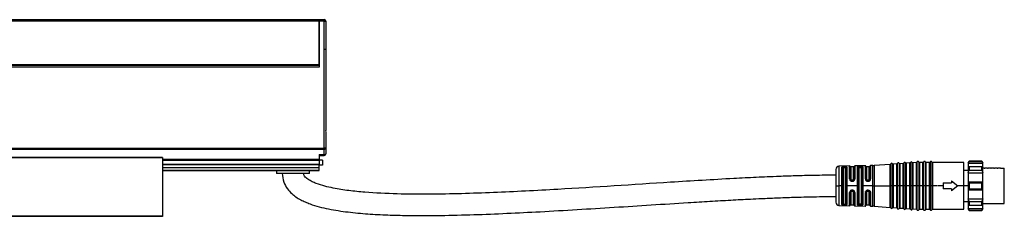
# Model space of a CAD drawing. Header units: millimetres. Extents: x -1015 to 2925, y 357 to 841.
# Tile 15 of 15: x 2625 to 2925, y 570 to 630. Entities that reach past the tile are written whole.
import ezdxf

# ---------------------------------------------------------------- set-up
doc = ezdxf.new("R2010")
doc.units = ezdxf.units.MM

# ---------------------------------------------------------------- blocks, each defined once
blk = doc.blocks.new('Drawing View6')
at = {"color": 7, "linetype": 'Continuous', "lineweight": 25}
for p, q in [((-284.74, 46.89), (11.24, 46.89)), ((11.24, 46.39), (-284.74, 46.39)), ((11.24, 46.89), (11.24, 46.39)), ((11.24, 33.15), (11.24, 46.39)), ((11.25, 46.89), (12.75, 46.89)), ((11.25, 46.39), (11.25, 46.89)), ((11.25, 46.39), (11.25, 32.4)), ((12.75, 46.39), (11.25, 46.39)), ((12.75, 46.39), (12.75, 46.89)), ((12.75, 37.74), (12.75, 46.39)), ((12.75, 46.39), (13.25, 46.39)), ((13.25, 46.39), (13.25, 37.74)), ((12.75, 7.69), (12.75, 37.74)), ((13.25, 37.74), (12.75, 37.74)), ((13.25, 37.74), (13.25, 14.01)), ((11.24, 33.15), (-284.74, 33.15)), ((11.24, 33.15), (11.24, 32.9)), ((11.25, 32.4), (-284.75, 32.4)), ((11.24, 32.9), (-284.74, 32.9)), ((11.25, 32.9), (11.24, 32.9)), ((13.25, 11.79), (13.25, 7.69)), ((-286.25, 7.69), (12.75, 7.69)), ((-286.25, 7.42), (12.75, 7.42)), ((13.25, 7.69), (12.75, 7.69)), ((12.75, 7.42), (12.75, 7.69)), ((12.75, 5.74), (12.75, 7.42)), ((13.25, 7.69), (13.25, 6)), ((-36.5, 4.9), (-87, 4.9)), ((-36.5, 4.7), (-87, 4.7)), ((-36.5, 4.7), (-36.5, -12.9)), ((-36.5, 4.32), (11.25, 4.32)), ((-36.5, 4.06), (11.25, 4.06)), ((11.25, 5.74), (11.25, 4.32)), ((11.25, 5.74), (12.75, 5.74)), ((11.25, 5.5), (12.75, 5.5)), ((11.25, 4.32), (11.25, 4.06)), ((11.25, 4.06), (11.25, 2.8)), ((12.25, 4), (11.25, 4)), ((12.25, 4), (12.25, 2.5)), ((12.75, 5.5), (12.75, 5.74)), ((187.17, 3.02), (187.17, -3.8)), ((187.72, 3.06), (187.72, -3.8)), ((188.99, 3.03), (187.91, 2.96)), ((188.99, -3.8), (188.99, 3.03)), ((189.17, 3.17), (189.17, -3.8)), ((189.72, 3.2), (189.72, -3.8)), ((190.99, 3.18), (189.91, 3.1)), ((189.91, 3.1), (189.91, -3.8)), ((190.99, -3.8), (190.99, 3.18)), ((191.17, 3.31), (191.17, -3.8)), ((191.72, 3.35), (191.72, -3.8)), ((192.99, 3.32), (191.91, 3.24)), ((191.91, 3.24), (191.91, -3.8)), ((192.99, -3.8), (192.99, 3.32)), ((193.17, 3.45), (193.17, -3.8)), ((193.72, 3.47), (193.72, -3.8)), ((194.99, 3.35), (193.91, 3.35)), ((193.91, 3.35), (193.91, -3.8)), ((194.99, -3.8), (194.99, 3.35)), ((195.18, 3.47), (195.18, -3.8)), ((195.72, 3.47), (195.72, -3.8)), ((196.99, 3.35), (195.91, 3.35)), ((195.91, 3.35), (195.91, -3.8)), ((196.99, -3.8), (196.99, 3.35)), ((197.18, 3.47), (197.18, -3.8)), ((197.72, 3.47), (197.72, -3.8)), ((207.45, 3.35), (197.91, 3.35)), ((197.91, 3.35), (197.91, -3.8)), ((207.45, -3.8), (207.45, 3.35)), ((209.05, 3.7), (208.75, 3.2)), ((208.75, 3.09), (209.05, 3.64)), ((208.75, 3.2), (208.75, 3.09)), ((208.75, 3.09), (213.25, 3.09)), ((208.75, 3.09), (208.75, 1.95)), ((212.95, 3.7), (209.05, 3.7)), ((209.05, 3.7), (209.05, 3.64)), ((209.05, 3.64), (212.95, 3.64)), ((213.25, 3.2), (212.95, 3.7)), ((212.95, 3.64), (212.95, 3.7)), ((212.95, 3.64), (213.25, 3.09)), ((213.25, 3.09), (213.25, 3.2)), ((213.25, 1.95), (213.25, 3.09)), ((-36.5, 2.8), (11.25, 2.8)), ((-36.5, 2.7), (11.25, 2.7)), ((-36.5, 1.82), (11.25, 1.82)), ((-36.5, 1.03), (11.25, 1.03)), ((-36.5, 0.9), (11.25, 0.9)), ((-1.75, 0.9), (-1.75, 0)), ((8.25, 0), (-1.75, 0)), ((8.25, 0), (8.25, 0.9)), ((11.25, 2.8), (11.25, 2.7)), ((11.25, 1.82), (11.25, 2.7)), ((12.25, 2.5), (11.25, 2.5)), ((11.25, 1.03), (11.25, 1.82)), ((11.25, 0.9), (11.25, 1.03)), ((168.45, 1.22), (168.45, -3.8)), ((172.67, 2.27), (169.43, 2.22)), ((169.43, 2.22), (169.43, -3.67)), ((170.28, -3.8), (170.28, 1.86)), ((170.47, -3.94), (170.47, 1.75)), ((170.65, 1.64), (170.65, -3.8)), ((171.15, 2.07), (170.95, 2.07)), ((171.15, 1.91), (170.95, 1.9)), ((170.95, 1.9), (170.95, 1.74)), ((171.15, 1.74), (170.95, 1.74)), ((171.15, 1.91), (171.15, 1.74)), ((171.45, -3.8), (171.45, 1.64)), ((171.64, 1.76), (171.64, -9.36)), ((171.82, 1.88), (171.82, -3.67)), ((172.67, -1.7), (172.67, 2.27)), ((172.86, 2.13), (172.86, -1.75)), ((173.85, 2), (173.05, 2)), ((173.05, 2), (173.05, -1.8)), ((173.85, -1.8), (173.85, 2)), ((174.04, -1.75), (174.04, 2.15)), ((177.45, 2.35), (174.23, 2.3)), ((174.23, 2.3), (174.23, -1.7)), ((175.06, -3.8), (175.06, 1.96)), ((175.26, -3.94), (175.26, 1.81)), ((175.45, 1.67), (175.45, -9.27)), ((175.75, 1.95), (175.75, 1.98)), ((175.95, 1.98), (175.75, 1.98)), ((175.75, 1.95), (175.95, 1.95)), ((175.75, 1.76), (175.95, 1.76)), ((175.95, 1.98), (175.95, 1.95)), ((176.25, -9.27), (176.25, 1.67)), ((176.45, 1.83), (176.45, -9.43)), ((176.64, 1.98), (176.64, -3.66)), ((177.45, -1.68), (177.45, 2.35)), ((177.65, 2.17), (177.65, -1.74)), ((178.65, 2), (177.85, 2)), ((177.85, 2), (177.85, -1.8)), ((178.65, -1.8), (178.65, 2)), ((178.85, -1.73), (178.85, 2.19)), ((179.73, 2.39), (179.05, 2.37)), ((179.05, 2.37), (179.05, -1.67)), ((179.73, -3.8), (179.73, 2.39)), ((184.99, 2.75), (180.17, 2.4)), ((180.17, 2.4), (180.17, -3.8)), ((184.99, -3.8), (184.99, 2.75)), ((185.17, 2.88), (185.17, -3.8)), ((185.72, 2.92), (185.72, -3.8)), ((186.99, 2.89), (185.91, 2.81)), ((185.91, 2.81), (185.91, -3.8)), ((186.99, -3.8), (186.99, 2.89)), ((187.91, 2.96), (187.91, -3.8)), ((208.75, 0.93), (207.45, 0.93)), ((209.05, 2.12), (208.75, 1.95)), ((208.75, 1.95), (208.75, 0.19)), ((208.75, 0.19), (209.05, 1.02)), ((208.75, 0.19), (213.25, 0.19)), ((208.75, 0.19), (208.75, -2.55)), ((209.05, 2.12), (209.05, 1.5)), ((209.05, 2.12), (212.95, 2.12)), ((209.05, 1.5), (209.05, 1.02)), ((209.05, 1.02), (212.95, 1.02)), ((212.95, 1.5), (212.95, 2.12)), ((213.25, 1.95), (212.95, 2.12)), ((212.95, 1.02), (212.95, 1.5)), ((212.95, 1.02), (213.25, 0.19)), ((213.25, 0.19), (213.25, 1.95)), ((213.6, 1.6), (213.25, 1.6)), ((213.25, -2.55), (213.25, 0.19)), ((213.6, 1.6), (213.79, 1.6)), ((214.6, 1.6), (213.79, 1.6)), ((214.6, 1.6), (214.79, 1.6)), ((215.6, 1.6), (214.79, 1.6)), ((215.6, 1.6), (215.79, 1.6)), ((216.6, 1.6), (215.79, 1.6)), ((216.6, 1.6), (216.79, 1.6)), ((217.6, 1.6), (216.79, 1.6)), ((217.6, 1.6), (217.79, 1.6)), ((218.6, 1.6), (217.79, 1.6)), ((218.6, 1.6), (219.75, 1.6)), ((219.75, -9.2), (219.75, 1.6)), ((173.55, -2.09), (173.35, -2.09)), ((173.35, -2.23), (173.55, -2.23)), ((173.35, -2.38), (173.55, -2.38)), ((177.45, -1.68), (177.51, -1.95)), ((177.68, -1.92), (177.67, -1.88)), ((177.69, -1.93), (177.67, -1.92)), ((177.69, -1.93), (177.67, -1.92)), ((177.68, -1.88), (177.69, -1.93)), ((178.35, -2.09), (178.15, -2.09)), ((178.15, -2.23), (178.35, -2.23)), ((178.35, -2.22), (178.43, -2.21)), ((178.85, -1.73), (178.84, -1.83)), ((178.84, -1.83), (178.84, -1.8)), ((178.84, -1.83), (178.86, -1.81)), ((178.84, -1.83), (178.86, -1.81)), ((178.85, -1.8), (178.86, -1.81)), ((178.85, -1.8), (178.86, -1.81)), ((201.15, -2.9), (201.15, -3.8)), ((201.15, -2.9), (203.65, -2.9)), ((203.65, -2.3), (203.65, -2.9)), ((203.65, -2.3), (205.65, -3.8)), ((208.75, -2.55), (208.75, -5.05)), ((209.05, -2.87), (208.75, -2.55)), ((208.75, -2.55), (213.25, -2.55)), ((209.05, -2.87), (209.05, -3.8)), ((209.05, -2.87), (212.95, -2.87)), ((213.25, -2.55), (212.95, -2.87)), ((212.95, -3.8), (212.95, -2.87)), ((213.25, -5.05), (213.25, -2.55)), ((168.45, -3.8), (169.43, -3.8)), ((168.45, -3.8), (168.45, -8.82)), ((169.43, -3.67), (169.43, -3.8)), ((170.28, -3.8), (169.43, -3.8)), ((169.43, -3.8), (169.43, -9.82)), ((170.28, -3.95), (170.28, -3.8)), ((170.28, -9.46), (170.28, -3.95)), ((170.47, -9.35), (170.47, -3.94)), ((170.65, -3.8), (170.65, -9.24)), ((171.45, -9.24), (171.45, -3.8)), ((171.82, -3.67), (171.82, -3.8)), ((171.82, -3.8), (171.82, -9.48)), ((175.06, -3.8), (171.82, -3.8)), ((172.67, -9.87), (172.67, -5.82)), ((172.86, -5.78), (172.86, -9.73)), ((173.05, -5.73), (173.05, -9.6)), ((173.55, -5.14), (173.35, -5.14)), ((173.55, -5.3), (173.35, -5.3)), ((173.35, -5.44), (173.55, -5.44)), ((173.55, -5.31), (173.55, -5.3)), ((173.85, -9.6), (173.85, -5.73)), ((174.04, -9.75), (174.04, -5.78)), ((174.23, -5.83), (174.23, -9.9)), ((175.06, -3.95), (175.06, -3.8)), ((175.06, -9.56), (175.06, -3.95)), ((175.26, -9.41), (175.26, -3.94)), ((176.64, -3.66), (176.64, -3.8)), ((176.64, -3.8), (176.64, -9.58)), ((179.73, -3.8), (176.64, -3.8)), ((177.45, -9.95), (177.45, -5.85)), ((177.65, -5.79), (177.65, -9.77)), ((177.7, -5.59), (177.68, -5.6)), ((177.7, -5.59), (177.68, -5.6)), ((177.68, -5.64), (177.68, -5.6)), ((177.85, -5.4), (177.83, -5.42)), ((177.85, -5.73), (177.85, -9.6)), ((178.15, -5.31), (178.04, -5.32)), ((178.35, -5.3), (178.15, -5.3)), ((178.15, -5.44), (178.35, -5.44)), ((178.44, -5.31), (178.35, -5.31)), ((178.65, -9.6), (178.65, -5.73)), ((178.84, -5.7), (178.86, -5.72)), ((178.84, -5.7), (178.85, -5.8)), ((178.84, -5.73), (178.84, -5.7)), ((178.86, -5.71), (178.84, -5.73)), ((178.85, -9.79), (178.85, -5.8)), ((179.05, -5.86), (179.03, -5.72)), ((179.05, -5.86), (179.05, -9.97)), ((179.73, -3.8), (180.17, -3.8)), ((179.73, -3.94), (179.73, -3.8)), ((179.73, -9.99), (179.73, -3.94)), ((180.17, -3.8), (184.99, -3.8)), ((180.17, -3.8), (180.17, -3.94)), ((180.17, -3.94), (180.17, -10)), ((184.99, -3.8), (185.17, -3.8)), ((184.99, -3.94), (184.99, -3.8)), ((184.99, -10.35), (184.99, -3.94)), ((185.17, -3.8), (185.17, -3.94)), ((185.45, -3.8), (185.17, -3.8)), ((185.17, -3.94), (185.17, -10.48)), ((185.72, -3.8), (185.45, -3.8)), ((185.72, -3.8), (185.89, -3.8)), ((185.72, -3.8), (185.72, -10.52)), ((185.89, -3.8), (185.91, -3.8)), ((185.91, -3.8), (185.91, -3.94)), ((186.99, -3.8), (185.91, -3.8)), ((185.91, -3.94), (185.91, -10.41)), ((186.99, -3.94), (186.99, -3.8)), ((186.99, -3.8), (187.17, -3.8)), ((186.99, -10.49), (186.99, -3.94)), ((187.17, -3.8), (187.17, -3.94)), ((187.45, -3.8), (187.17, -3.8)), ((187.17, -3.94), (187.17, -10.62)), ((187.72, -3.8), (187.45, -3.8)), ((187.72, -3.8), (187.89, -3.8)), ((187.72, -3.8), (187.72, -10.66)), ((187.89, -3.8), (187.91, -3.8)), ((187.91, -3.8), (187.91, -3.94)), ((188.99, -3.8), (187.91, -3.8)), ((187.91, -3.94), (187.91, -10.56)), ((188.99, -3.8), (189.17, -3.8)), ((188.99, -3.94), (188.99, -3.8)), ((188.99, -10.63), (188.99, -3.94)), ((189.17, -3.8), (189.17, -3.94)), ((189.45, -3.8), (189.17, -3.8)), ((189.17, -3.94), (189.17, -10.77)), ((189.72, -3.8), (189.45, -3.8)), ((189.72, -3.8), (189.89, -3.8)), ((189.72, -3.8), (189.72, -10.8)), ((189.89, -3.8), (189.91, -3.8)), ((189.91, -3.8), (189.91, -3.94)), ((190.99, -3.8), (189.91, -3.8)), ((189.91, -3.94), (189.91, -10.7)), ((190.99, -3.94), (190.99, -3.8)), ((190.99, -3.8), (191.17, -3.8)), ((190.99, -10.78), (190.99, -3.94)), ((191.45, -3.8), (191.17, -3.8)), ((191.17, -3.8), (191.17, -3.94)), ((191.17, -3.94), (191.17, -10.91)), ((191.72, -3.8), (191.45, -3.8)), ((191.72, -3.8), (191.89, -3.8)), ((191.72, -3.8), (191.72, -10.95)), ((191.89, -3.8), (191.91, -3.8)), ((191.91, -3.8), (191.91, -3.94)), ((192.99, -3.8), (191.91, -3.8)), ((191.91, -3.94), (191.91, -10.84)), ((192.99, -3.8), (193.17, -3.8)), ((192.99, -3.94), (192.99, -3.8)), ((192.99, -10.92), (192.99, -3.94)), ((193.17, -3.8), (193.17, -3.94)), ((193.45, -3.8), (193.17, -3.8)), ((193.17, -3.94), (193.17, -11.05)), ((193.72, -3.8), (193.45, -3.8)), ((193.72, -3.8), (193.91, -3.8)), ((193.72, -3.8), (193.72, -11.07)), ((193.91, -3.8), (193.91, -3.93)), ((194.99, -3.8), (193.91, -3.8)), ((193.91, -3.93), (193.91, -10.95)), ((194.99, -3.8), (195.18, -3.8)), ((194.99, -3.94), (194.99, -3.8)), ((194.99, -10.95), (194.99, -3.94)), ((195.18, -3.8), (195.18, -3.94)), ((195.45, -3.8), (195.18, -3.8)), ((195.18, -3.94), (195.18, -11.07)), ((195.72, -3.8), (195.45, -3.8)), ((195.72, -3.8), (195.91, -3.8)), ((195.72, -3.8), (195.72, -11.07)), ((195.91, -3.8), (195.91, -3.93)), ((196.99, -3.8), (195.91, -3.8)), ((195.91, -3.93), (195.91, -10.95)), ((196.99, -3.8), (197.18, -3.8)), ((196.99, -3.94), (196.99, -3.8)), ((196.99, -10.95), (196.99, -3.94)), ((197.45, -3.8), (197.18, -3.8)), ((197.18, -3.8), (197.18, -3.94)), ((197.18, -3.94), (197.18, -11.07)), ((197.72, -3.8), (197.45, -3.8)), ((197.72, -3.8), (197.91, -3.8)), ((197.72, -3.8), (197.72, -11.07)), ((197.91, -3.8), (197.91, -3.93)), ((199.29, -3.8), (197.91, -3.8)), ((197.91, -3.93), (197.91, -10.95)), ((201.15, -3.8), (199.52, -3.8)), ((201.15, -3.8), (201.15, -4.7)), ((203.65, -4.7), (201.15, -4.7)), ((205.65, -3.8), (203.65, -5.3)), ((203.65, -4.7), (203.65, -5.3)), ((207.45, -3.8), (205.65, -3.8)), ((207.45, -10.95), (207.45, -3.8)), ((208.75, -3.8), (207.45, -3.8)), ((208.75, -5.05), (209.05, -4.73)), ((208.75, -5.05), (213.25, -5.05)), ((208.75, -5.05), (208.75, -7.79)), ((209.05, -3.8), (209.05, -4.73)), ((209.05, -4.73), (212.95, -4.73)), ((212.95, -4.73), (212.95, -3.8)), ((212.95, -4.73), (213.25, -5.05)), ((213.25, -7.79), (213.25, -5.05)), ((207.45, -8.52), (208.75, -8.52)), ((208.75, -7.79), (213.25, -7.79)), ((209.05, -8.62), (208.75, -7.79)), ((208.75, -7.79), (208.75, -9.55)), ((209.05, -8.62), (212.95, -8.62)), ((209.05, -8.62), (209.05, -9.1)), ((213.25, -7.79), (212.95, -8.62)), ((212.95, -9.1), (212.95, -8.62)), ((213.25, -9.55), (213.25, -7.79)), ((169.43, -9.82), (172.67, -9.87)), ((170.95, -9.34), (171.15, -9.34)), ((170.95, -9.5), (170.95, -9.34)), ((170.95, -9.5), (171.15, -9.51)), ((170.95, -9.67), (171.15, -9.67)), ((171.15, -9.51), (171.15, -9.34)), ((173.05, -9.6), (173.85, -9.6)), ((174.23, -9.9), (177.45, -9.95)), ((175.95, -9.36), (175.75, -9.36)), ((175.95, -9.55), (175.75, -9.55)), ((175.75, -9.58), (175.75, -9.55)), ((175.75, -9.58), (175.95, -9.58)), ((175.95, -9.55), (175.95, -9.58)), ((177.85, -9.6), (178.65, -9.6)), ((179.05, -9.97), (179.73, -9.99)), ((180.17, -10), (184.99, -10.35)), ((185.91, -10.41), (186.99, -10.49)), ((187.91, -10.56), (188.99, -10.63)), ((189.91, -10.7), (190.99, -10.78)), ((191.91, -10.84), (192.99, -10.92)), ((193.91, -10.95), (194.99, -10.95)), ((195.91, -10.95), (196.99, -10.95)), ((197.91, -10.95), (207.45, -10.95)), ((208.75, -9.55), (209.05, -9.72)), ((208.75, -9.55), (208.75, -10.69)), ((208.75, -10.69), (213.25, -10.69)), ((209.05, -11.24), (208.75, -10.69)), ((208.75, -10.69), (208.75, -10.8)), ((208.75, -10.8), (209.05, -11.3)), ((209.05, -9.1), (209.05, -9.72)), ((209.05, -9.72), (212.95, -9.72)), ((209.05, -11.24), (212.95, -11.24)), ((209.05, -11.24), (209.05, -11.3)), ((209.05, -11.3), (212.95, -11.3)), ((212.95, -9.72), (212.95, -9.1)), ((212.95, -9.72), (213.25, -9.55)), ((213.25, -10.69), (212.95, -11.24)), ((212.95, -11.3), (213.25, -10.8)), ((212.95, -11.3), (212.95, -11.24)), ((213.25, -9.2), (214.1, -9.2)), ((213.25, -10.69), (213.25, -9.55)), ((213.25, -10.8), (213.25, -10.69)), ((214.1, -9.2), (214.29, -9.2)), ((214.29, -9.2), (215.1, -9.2)), ((215.1, -9.2), (215.29, -9.2)), ((215.29, -9.2), (216.1, -9.2)), ((216.1, -9.2), (216.29, -9.2)), ((216.29, -9.2), (217.1, -9.2)), ((217.1, -9.2), (217.29, -9.2)), ((217.29, -9.2), (218.1, -9.2)), ((218.1, -9.2), (218.4, -9.2)), ((218.4, -9.2), (218.99, -9.2)), ((218.99, -9.2), (219.75, -9.2)), ((-87, -12.9), (-36.5, -12.9)), ((-36.5, -13.1), (-87, -13.1))]:
    blk.add_line(p, q, dxfattribs=at)
at = {"color": 7, "linetype": 'Continuous', "lineweight": 25, "flags": 128}
for points in [[(12.75, 7.42), (12.85, 7.43), (12.94, 7.44), (13.03, 7.47), (13.1, 7.5), (13.17, 7.54), (13.21, 7.59), (13.24, 7.63), (13.25, 7.69)], [(12.75, 5.74), (12.85, 5.74), (12.94, 5.76), (13.03, 5.78), (13.1, 5.82), (13.17, 5.85), (13.21, 5.9), (13.24, 5.95), (13.25, 6)], [(175.95, 2.17), (175.83, 2.17), (175.75, 2.17)], [(178.15, -2.38), (178.26, -2.38), (178.35, -2.38)], [(178.35, -5.14), (178.23, -5.14), (178.15, -5.14)], [(175.75, -9.77), (175.86, -9.77), (175.95, -9.77)]]:
    blk.add_lwpolyline(points, dxfattribs=at)
at = {"color": 7, "linetype": 'Continuous', "lineweight": 25}
for centre, radius, start, end in [((12.75, 46.39), 0.5, 0, 90), ((12.75, 6), 0.5, 270, 360), ((185.45, 2.78), 0.3, 27.65, 160.4937), ((186.98, 3.09), 0.2, 274.0718, 340.4937), ((187.45, 2.92), 0.3, 27.65, 160.4937), ((187.89, 3.15), 0.2, 207.65, 274.0718), ((188.98, 3.23), 0.2, 274.0718, 340.4937), ((189.45, 3.07), 0.3, 27.65, 160.4937), ((189.89, 3.3), 0.2, 207.65, 274.0718), ((190.98, 3.37), 0.2, 274.0718, 340.4937), ((191.45, 3.21), 0.3, 27.65, 160.4937), ((191.89, 3.44), 0.2, 207.65, 274.0718), ((192.98, 3.52), 0.2, 274.0718, 340.4937), ((193.45, 3.35), 0.3, 23.5782, 160.4937), ((193.91, 3.55), 0.2, 203.5782, 270), ((194.99, 3.55), 0.2, 270, 336.4218), ((195.45, 3.35), 0.3, 23.5782, 156.4218), ((195.91, 3.55), 0.2, 203.5782, 270), ((196.99, 3.55), 0.2, 270, 336.4218), ((197.45, 3.35), 0.3, 23.5782, 156.4218), ((197.91, 3.55), 0.2, 203.5782, 270), ((169.45, 1.22), 1, 90.9414, 180), ((172.67, 2.07), 0.2, 19.064, 90.9414), ((173.05, 2.2), 0.2, 199.064, 270), ((173.85, 2.2), 0.2, 270, 344.7892), ((174.24, 2.1), 0.2, 90.9414, 164.7892), ((177.45, 2.15), 0.2, 7.4808, 90.9414), ((177.85, 2.2), 0.2, 187.4808, 270), ((178.65, 2.2), 0.2, 270, 356.2939), ((179.05, 2.17), 0.2, 90.9414, 176.2939), ((179.6, 10.38), 8, 270.9414, 274.0718), ((184.98, 2.95), 0.2, 274.0718, 340.4937), ((185.89, 3.01), 0.2, 207.65, 274.0718), ((180.22, -2.35), 2.07, 176.6465, 180.9093), ((169.45, -8.82), 1, 180, 269.0586), ((172.67, -9.67), 0.2, 269.0586, 340.936), ((173.05, -9.8), 0.2, 90, 160.936), ((173.85, -9.8), 0.2, 15.2108, 90), ((174.24, -9.7), 0.2, 195.2108, 269.0586), ((177.45, -9.75), 0.2, 269.0586, 352.5192), ((177.85, -9.8), 0.2, 90, 172.5192), ((178.65, -9.8), 0.2, 3.7061, 90), ((179.05, -9.77), 0.2, 183.7061, 269.0586), ((179.6, -17.98), 8, 85.9282, 89.0586), ((184.98, -10.55), 0.2, 19.5063, 85.9282), ((185.45, -10.38), 0.3, 199.5063, 332.35), ((185.89, -10.61), 0.2, 85.9282, 152.35), ((186.98, -10.69), 0.2, 19.5063, 85.9282), ((187.45, -10.52), 0.3, 199.5063, 332.35), ((187.89, -10.75), 0.2, 85.9282, 152.35), ((188.98, -10.83), 0.2, 19.5063, 85.9282), ((189.45, -10.67), 0.3, 199.5063, 332.35), ((189.89, -10.9), 0.2, 85.9282, 152.35), ((190.98, -10.97), 0.2, 19.5063, 85.9282), ((191.45, -10.81), 0.3, 199.5063, 332.35), ((191.89, -11.04), 0.2, 85.9282, 152.35), ((192.98, -11.12), 0.2, 19.5063, 85.9282), ((193.45, -10.95), 0.3, 199.5063, 336.4218), ((193.91, -11.15), 0.2, 90, 156.4218), ((194.99, -11.15), 0.2, 23.5782, 90), ((195.45, -10.95), 0.3, 203.5782, 336.4218), ((195.91, -11.15), 0.2, 90, 156.4218), ((196.99, -11.15), 0.2, 23.5782, 90), ((197.45, -10.95), 0.3, 203.5782, 336.4218), ((197.91, -11.15), 0.2, 90, 156.4218)]:
    blk.add_arc(centre, radius, start, end, dxfattribs=at)
for points, knots in [([(13.25, 14.01), (13.25, 13.93), (13.24, 13.84), (13.23, 13.66), (13.22, 13.56), (13.2, 13.28), (13.19, 13.09), (13.19, 12.71), (13.2, 12.52), (13.22, 12.24), (13.23, 12.14), (13.24, 11.96), (13.25, 11.87), (13.25, 11.79)], [0, 0, 0, 0, 0.125, 0.125, 0.25, 0.25, 0.5, 0.5, 0.75, 0.75, 0.875, 0.875, 1, 1, 1, 1]), ([(-36.5, 4.9), (-36.5, 4.9), (-36.5, 4.9), (-36.5, 4.87), (-36.5, 4.83), (-36.5, 4.77), (-36.5, 4.72), (-36.5, 4.7)], [0, 0, 0, 0, 0.145533, 0.35915, 0.572766, 0.786383, 1, 1, 1, 1]), ([(0, 0), (0.09, -0.9), (0.25, -2.58), (1.42, -4.65), (2.75, -6.12), (4.14, -7.21), (5.55, -8.04), (7, -8.74), (9.77, -9.84), (14.12, -10.94), (20.02, -11.83), (26.03, -12.38), (32.07, -12.69), (42.82, -12.95), (58.29, -12.67), (79.25, -11.68), (101, -10.34), (118.24, -9.21), (130.08, -8.49), (136.38, -8.13), (141.62, -7.86), (146.22, -7.64), (150.63, -7.45), (155.93, -7.26), (161.97, -7.09), (166.23, -7.06), (168.45, -7.05)], [0, 0, 0, 0, 0.01549, 0.028834, 0.040071, 0.049451, 0.059342, 0.068165, 0.077135, 0.110812, 0.145272, 0.180041, 0.214776, 0.249589, 0.365641, 0.48164, 0.611595, 0.741531, 0.779646, 0.816252, 0.850376, 0.870188, 0.895757, 0.926517, 0.961647, 1, 1, 1, 1]), ([(170.95, 2.07), (170.85, 2.07), (170.66, 2.06), (170.44, 2.01), (170.31, 1.94), (170.29, 1.89), (170.28, 1.86)], [0, 0, 0, 0, 0.267981, 0.546138, 0.772629, 1, 1, 1, 1]), ([(170.47, 1.75), (170.48, 1.77), (170.49, 1.82), (170.6, 1.86), (170.76, 1.9), (170.89, 1.9), (170.95, 1.9)], [0, 0, 0, 0, 0.2518956, 0.5022345, 0.7515144, 1, 1, 1, 1]), ([(170.95, 1.74), (170.91, 1.74), (170.83, 1.74), (170.73, 1.72), (170.66, 1.68), (170.65, 1.66), (170.65, 1.64)], [0, 0, 0, 0, 0.243752, 0.493162, 0.746575, 1, 1, 1, 1]), ([(170.95, 1.9), (170.95, 1.92), (170.95, 1.96), (170.95, 2.01), (170.95, 2.05), (170.95, 2.06), (170.95, 2.07)], [0, 0, 0, 0, 0.244355, 0.500002, 0.755649, 1, 1, 1, 1]), ([(171.82, 1.88), (171.81, 1.91), (171.8, 1.96), (171.71, 2), (171.62, 2.03), (171.51, 2.05), (171.36, 2.07), (171.23, 2.07), (171.15, 2.07)], [0, 0, 0, 0, 0.250831, 0.3796, 0.511972, 0.643916, 0.77138, 1, 1, 1, 1]), ([(171.15, 1.91), (171.15, 1.93), (171.15, 1.97), (171.15, 2.02), (171.15, 2.05), (171.15, 2.07), (171.15, 2.07)], [0, 0, 0, 0, 0.251175, 0.5, 0.748825, 1, 1, 1, 1]), ([(171.15, 1.91), (171.18, 1.91), (171.25, 1.91), (171.37, 1.9), (171.5, 1.87), (171.62, 1.83), (171.63, 1.78), (171.64, 1.76)], [0, 0, 0, 0, 0.124996, 0.24988, 0.498893, 0.748923, 1, 1, 1, 1]), ([(171.45, 1.64), (171.45, 1.66), (171.44, 1.68), (171.37, 1.72), (171.27, 1.74), (171.19, 1.74), (171.15, 1.74)], [0, 0, 0, 0, 0.25281, 0.507519, 0.757887, 1, 1, 1, 1]), ([(175.34, 2.13), (175.3, 2.12), (175.22, 2.1), (175.13, 2.06), (175.07, 2.02), (175.06, 1.98), (175.06, 1.96)], [0, 0, 0, 0, 0.239026, 0.480872, 0.740027, 1, 1, 1, 1]), ([(175.26, 1.81), (175.26, 1.83), (175.26, 1.85), (175.3, 1.89), (175.37, 1.92), (175.43, 1.93), (175.46, 1.94)], [0, 0, 0, 0, 0.251205, 0.501514, 0.751016, 1, 1, 1, 1]), ([(175.75, 2.17), (175.67, 2.17), (175.52, 2.16), (175.4, 2.14), (175.34, 2.13)], [0, 0, 0, 0, 0.494912, 1, 1, 1, 1]), ([(175.46, 1.94), (175.45, 1.96), (175.44, 2), (175.42, 2.07), (175.38, 2.11), (175.35, 2.12), (175.34, 2.13)], [0, 0, 0, 0, 0.242379, 0.500002, 0.757624, 1, 1, 1, 1]), ([(175.45, 1.67), (175.46, 1.68), (175.47, 1.71), (175.55, 1.74), (175.65, 1.76), (175.72, 1.76), (175.75, 1.76)], [0, 0, 0, 0, 0.285261, 0.56524, 0.782325, 1, 1, 1, 1]), ([(175.46, 1.94), (175.5, 1.95), (175.59, 1.97), (175.7, 1.97), (175.75, 1.98)], [0, 0, 0, 0, 0.5005202, 1, 1, 1, 1]), ([(175.46, 1.94), (175.5, 1.94), (175.59, 1.95), (175.7, 1.95), (175.75, 1.95)], [0, 0, 0, 0, 0.502831, 1, 1, 1, 1]), ([(176.51, 2.11), (176.48, 2.12), (176.41, 2.14), (176.27, 2.16), (176.11, 2.17), (176, 2.17), (175.95, 2.17)], [0, 0, 0, 0, 0.256096, 0.509575, 0.755037, 1, 1, 1, 1]), ([(175.95, 1.98), (175.99, 1.98), (176.07, 1.98), (176.18, 1.97), (176.28, 1.95), (176.33, 1.93), (176.35, 1.92)], [0, 0, 0, 0, 0.252641, 0.502481, 0.751075, 1, 1, 1, 1]), ([(175.95, 1.95), (175.99, 1.95), (176.07, 1.95), (176.18, 1.95), (176.28, 1.93), (176.33, 1.92), (176.35, 1.92)], [0, 0, 0, 0, 0.244596, 0.492542, 0.744221, 1, 1, 1, 1]), ([(175.95, 1.76), (175.99, 1.76), (176.08, 1.76), (176.18, 1.73), (176.24, 1.7), (176.25, 1.68), (176.25, 1.67)], [0, 0, 0, 0, 0.276915, 0.553061, 0.773142, 1, 1, 1, 1]), ([(176.35, 1.92), (176.36, 1.94), (176.37, 1.98), (176.41, 2.04), (176.46, 2.09), (176.49, 2.1), (176.51, 2.11)], [0, 0, 0, 0, 0.242196, 0.499996, 0.757799, 1, 1, 1, 1]), ([(176.35, 1.92), (176.38, 1.9), (176.43, 1.88), (176.44, 1.84), (176.45, 1.83)], [0, 0, 0, 0, 0.499413, 1, 1, 1, 1]), ([(176.64, 1.98), (176.64, 2.01), (176.62, 2.06), (176.55, 2.09), (176.51, 2.11)], [0, 0, 0, 0, 0.493619, 1, 1, 1, 1]), ([(168.45, -0.55), (166.25, -0.56), (162.12, -0.59), (156.4, -0.74), (151.65, -0.9), (147.71, -1.07), (144.23, -1.22), (140.83, -1.39), (132.13, -1.85), (113.12, -3.01), (88.77, -4.64), (64.29, -5.92), (47.99, -6.41), (34.92, -6.32), (26.76, -5.94), (20.27, -5.3), (16.2, -4.67), (12.89, -3.91), (10.77, -3.26), (9.05, -2.54), (7.82, -1.84), (6.93, -1.12), (6.54, -0.45), (6.51, -0.15), (6.5, 0)], [0, 0, 0, 0, 0.040311, 0.075689, 0.104924, 0.127388, 0.147909, 0.168746, 0.189869, 0.307522, 0.51773, 0.637158, 0.756729, 0.81659, 0.87654, 0.906434, 0.93613, 0.951963, 0.968649, 0.976684, 0.986094, 0.994498, 0.997259, 1, 1, 1, 1]), ([(172.67, -1.7), (172.68, -1.79), (172.7, -1.97), (172.85, -2.2), (173.05, -2.32), (173.22, -2.37), (173.3, -2.38), (173.35, -2.38)], [0, 0, 0, 0, 0.251806, 0.512867, 0.757708, 0.878904, 1, 1, 1, 1]), ([(173.35, -2.23), (173.32, -2.23), (173.25, -2.22), (173.13, -2.18), (172.99, -2.09), (172.88, -1.93), (172.87, -1.81), (172.86, -1.75)], [0, 0, 0, 0, 0.124681, 0.249706, 0.498756, 0.748856, 1, 1, 1, 1]), ([(173.35, -2.09), (173.31, -2.08), (173.22, -2.07), (173.12, -1.99), (173.06, -1.9), (173.05, -1.83), (173.05, -1.8)], [0, 0, 0, 0, 0.275977, 0.551671, 0.772108, 1, 1, 1, 1]), ([(173.35, -2.38), (173.35, -2.36), (173.35, -2.32), (173.35, -2.27), (173.35, -2.24), (173.35, -2.23), (173.35, -2.23)], [0, 0, 0, 0, 0.243207, 0.499872, 0.756606, 1, 1, 1, 1]), ([(173.55, -2.38), (173.64, -2.37), (173.85, -2.34), (174.07, -2.16), (174.21, -1.93), (174.22, -1.77), (174.23, -1.7)], [0, 0, 0, 0, 0.2670935, 0.5446715, 0.7712334, 1, 1, 1, 1]), ([(174.04, -1.75), (174.04, -1.81), (174.02, -1.93), (173.91, -2.09), (173.77, -2.18), (173.65, -2.22), (173.58, -2.23), (173.55, -2.23)], [0, 0, 0, 0, 0.251331, 0.501166, 0.750173, 0.875215, 1, 1, 1, 1]), ([(173.85, -1.8), (173.84, -1.84), (173.83, -1.92), (173.75, -2.02), (173.65, -2.08), (173.58, -2.08), (173.55, -2.09)], [0, 0, 0, 0, 0.286333, 0.566645, 0.783294, 1, 1, 1, 1]), ([(173.55, -2.22), (173.57, -2.22), (173.63, -2.22), (173.71, -2.2), (173.76, -2.18), (173.79, -2.17)], [0, 0, 0, 0, 0.332561, 0.670203, 1, 1, 1, 1]), ([(173.55, -2.38), (173.55, -2.36), (173.55, -2.32), (173.55, -2.27), (173.55, -2.24), (173.55, -2.23), (173.55, -2.23)], [0, 0, 0, 0, 0.251426, 0.499997, 0.748572, 1, 1, 1, 1]), ([(177.67, -1.92), (177.66, -1.92), (177.64, -1.92), (177.57, -1.93), (177.53, -1.95), (177.51, -1.95)], [0, 0, 0, 0, 0.340848, 0.681695, 1, 1, 1, 1]), ([(177.51, -1.95), (177.55, -2.02), (177.62, -2.16), (177.79, -2.29), (177.97, -2.37), (178.09, -2.38), (178.15, -2.38)], [0, 0, 0, 0, 0.293182, 0.56768, 0.777815, 1, 1, 1, 1]), ([(177.69, -1.93), (177.68, -1.9), (177.66, -1.84), (177.65, -1.77), (177.65, -1.74)], [0, 0, 0, 0, 0.499399, 1, 1, 1, 1]), ([(178.15, -2.23), (178.1, -2.22), (177.99, -2.21), (177.81, -2.12), (177.74, -2), (177.69, -1.93)], [0, 0, 0, 0, 0.279386, 0.559393, 1, 1, 1, 1]), ([(177.83, -2.11), (177.86, -2.13), (177.92, -2.18), (178.03, -2.22), (178.11, -2.22), (178.15, -2.22)], [0, 0, 0, 0, 0.286938, 0.646267, 1, 1, 1, 1]), ([(178.15, -2.09), (178.11, -2.08), (178.02, -2.07), (177.92, -1.99), (177.86, -1.9), (177.85, -1.83), (177.85, -1.8)], [0, 0, 0, 0, 0.275977, 0.551671, 0.772108, 1, 1, 1, 1]), ([(178.35, -2.38), (178.43, -2.37), (178.59, -2.36), (178.8, -2.23), (178.96, -2.04), (179.01, -1.88), (179.03, -1.8)], [0, 0, 0, 0, 0.240986, 0.480354, 0.730325, 1, 1, 1, 1]), ([(178.65, -1.8), (178.64, -1.84), (178.63, -1.92), (178.55, -2.02), (178.45, -2.08), (178.38, -2.08), (178.35, -2.09)], [0, 0, 0, 0, 0.2863334, 0.5666446, 0.7832944, 1, 1, 1, 1]), ([(178.84, -1.83), (178.82, -1.88), (178.79, -1.99), (178.68, -2.12), (178.53, -2.21), (178.41, -2.22), (178.35, -2.23)], [0, 0, 0, 0, 0.260203, 0.503108, 0.750294, 1, 1, 1, 1]), ([(178.56, -2.18), (178.58, -2.17), (178.61, -2.16), (178.63, -2.14), (178.64, -2.13)], [0, 0, 0, 0, 0.580712, 1, 1, 1, 1]), ([(178.86, -1.81), (178.87, -1.8), (178.9, -1.79), (178.96, -1.79), (179.01, -1.8), (179.03, -1.8)], [0, 0, 0, 0, 0.341133, 0.682271, 1, 1, 1, 1]), ([(179.03, -1.8), (179.04, -1.78), (179.04, -1.73), (179.05, -1.69), (179.05, -1.67)], [0, 0, 0, 0, 0.559911, 1, 1, 1, 1]), ([(173.35, -5.14), (173.26, -5.15), (173.13, -5.17), (172.97, -5.25), (172.84, -5.37), (172.7, -5.56), (172.68, -5.73), (172.67, -5.82)], [0, 0, 0, 0, 0.241139, 0.362915, 0.491028, 0.735251, 1, 1, 1, 1]), ([(172.86, -5.78), (172.87, -5.72), (172.88, -5.59), (172.99, -5.43), (173.13, -5.34), (173.25, -5.31), (173.32, -5.3), (173.35, -5.3)], [0, 0, 0, 0, 0.251388, 0.501452, 0.750357, 0.875313, 1, 1, 1, 1]), ([(173.05, -5.73), (173.06, -5.69), (173.07, -5.61), (173.15, -5.51), (173.25, -5.45), (173.32, -5.45), (173.35, -5.44)], [0, 0, 0, 0, 0.285261, 0.56524, 0.782325, 1, 1, 1, 1]), ([(173.35, -5.14), (173.35, -5.17), (173.35, -5.21), (173.35, -5.26), (173.35, -5.29), (173.35, -5.3), (173.35, -5.3)], [0, 0, 0, 0, 0.251401, 0.499942, 0.748554, 1, 1, 1, 1]), ([(174.23, -5.83), (174.22, -5.74), (174.2, -5.57), (174.04, -5.33), (173.85, -5.21), (173.68, -5.15), (173.59, -5.15), (173.55, -5.14)], [0, 0, 0, 0, 0.252766, 0.513057, 0.759813, 0.879584, 1, 1, 1, 1]), ([(173.55, -5.14), (173.55, -5.16), (173.55, -5.21), (173.55, -5.26), (173.55, -5.29), (173.55, -5.3), (173.55, -5.3)], [0, 0, 0, 0, 0.243241, 0.500063, 0.756851, 1, 1, 1, 1]), ([(173.55, -5.3), (173.58, -5.3), (173.65, -5.31), (173.73, -5.33), (173.78, -5.36), (173.79, -5.37)], [0, 0, 0, 0, 0.375963, 0.752691, 1, 1, 1, 1]), ([(173.55, -5.44), (173.55, -5.42), (173.55, -5.39), (173.55, -5.34), (173.55, -5.32), (173.55, -5.31), (173.55, -5.31)], [0, 0, 0, 0, 0.316798, 0.633595, 0.950393, 1, 1, 1, 1]), ([(173.55, -5.44), (173.59, -5.45), (173.68, -5.46), (173.78, -5.54), (173.84, -5.63), (173.85, -5.7), (173.85, -5.73)], [0, 0, 0, 0, 0.276915, 0.553061, 0.773141, 1, 1, 1, 1]), ([(173.79, -5.37), (173.83, -5.39), (173.92, -5.45), (174.02, -5.6), (174.04, -5.72), (174.04, -5.78)], [0, 0, 0, 0, 0.250133, 0.624434, 1, 1, 1, 1]), ([(177.51, -5.56), (177.5, -5.61), (177.46, -5.7), (177.45, -5.8), (177.45, -5.85)], [0, 0, 0, 0, 0.498598, 1, 1, 1, 1]), ([(178.15, -5.14), (178.08, -5.15), (177.95, -5.16), (177.77, -5.25), (177.61, -5.38), (177.55, -5.5), (177.51, -5.56)], [0, 0, 0, 0, 0.242002, 0.485528, 0.737293, 1, 1, 1, 1]), ([(177.68, -5.6), (177.67, -5.6), (177.64, -5.6), (177.58, -5.59), (177.54, -5.57), (177.51, -5.56)], [0, 0, 0, 0, 0.340856, 0.68171, 1, 1, 1, 1]), ([(177.65, -5.79), (177.65, -5.76), (177.66, -5.69), (177.68, -5.62), (177.7, -5.59)], [0, 0, 0, 0, 0.500875, 1, 1, 1, 1]), ([(177.7, -5.59), (177.72, -5.55), (177.77, -5.47), (177.88, -5.37), (178.01, -5.31), (178.1, -5.3), (178.15, -5.3)], [0, 0, 0, 0, 0.256025, 0.506775, 0.754118, 1, 1, 1, 1]), ([(177.85, -5.73), (177.86, -5.69), (177.87, -5.61), (177.95, -5.51), (178.05, -5.45), (178.12, -5.45), (178.15, -5.44)], [0, 0, 0, 0, 0.285261, 0.56524, 0.782325, 1, 1, 1, 1]), ([(178.35, -5.14), (178.43, -5.15), (178.59, -5.17), (178.8, -5.3), (178.96, -5.48), (179.01, -5.64), (179.03, -5.72)], [0, 0, 0, 0, 0.240225, 0.486463, 0.737181, 1, 1, 1, 1]), ([(178.35, -5.3), (178.41, -5.31), (178.53, -5.32), (178.68, -5.41), (178.79, -5.54), (178.82, -5.64), (178.84, -5.7)], [0, 0, 0, 0, 0.250451, 0.49733, 0.740991, 1, 1, 1, 1]), ([(178.35, -5.44), (178.39, -5.45), (178.48, -5.46), (178.58, -5.54), (178.64, -5.63), (178.65, -5.7), (178.65, -5.73)], [0, 0, 0, 0, 0.2769154, 0.5530612, 0.7731415, 1, 1, 1, 1]), ([(178.86, -5.72), (178.87, -5.72), (178.9, -5.73), (178.96, -5.73), (179.01, -5.72), (179.03, -5.72)], [0, 0, 0, 0, 0.341139, 0.682278, 1, 1, 1, 1]), ([(170.28, -9.46), (170.29, -9.49), (170.31, -9.53), (170.39, -9.58), (170.48, -9.61), (170.59, -9.64), (170.74, -9.66), (170.87, -9.67), (170.95, -9.67)], [0, 0, 0, 0, 0.249647, 0.378944, 0.511627, 0.643499, 0.770892, 1, 1, 1, 1]), ([(170.95, -9.5), (170.89, -9.5), (170.76, -9.5), (170.6, -9.46), (170.49, -9.42), (170.48, -9.37), (170.47, -9.35)], [0, 0, 0, 0, 0.2485165, 0.4977895, 0.7483229, 1, 1, 1, 1]), ([(170.65, -9.24), (170.65, -9.26), (170.66, -9.28), (170.73, -9.32), (170.83, -9.34), (170.91, -9.34), (170.95, -9.34)], [0, 0, 0, 0, 0.2528102, 0.5075185, 0.7578875, 1, 1, 1, 1]), ([(170.95, -9.5), (170.95, -9.52), (170.95, -9.56), (170.95, -9.61), (170.95, -9.65), (170.95, -9.66), (170.95, -9.67)], [0, 0, 0, 0, 0.251195, 0.500058, 0.748854, 1, 1, 1, 1]), ([(171.15, -9.34), (171.19, -9.34), (171.27, -9.34), (171.37, -9.32), (171.44, -9.28), (171.45, -9.26), (171.45, -9.24)], [0, 0, 0, 0, 0.2437516, 0.4931622, 0.746575, 1, 1, 1, 1]), ([(171.64, -9.36), (171.63, -9.38), (171.62, -9.43), (171.5, -9.47), (171.37, -9.5), (171.25, -9.51), (171.18, -9.51), (171.15, -9.51)], [0, 0, 0, 0, 0.251317, 0.501216, 0.750175, 0.875047, 1, 1, 1, 1]), ([(171.15, -9.67), (171.23, -9.67), (171.36, -9.67), (171.52, -9.65), (171.66, -9.63), (171.79, -9.57), (171.81, -9.51), (171.82, -9.48)], [0, 0, 0, 0, 0.238715, 0.362443, 0.48686, 0.741684, 1, 1, 1, 1]), ([(171.15, -9.51), (171.15, -9.53), (171.15, -9.56), (171.15, -9.62), (171.15, -9.66), (171.15, -9.67), (171.15, -9.67)], [0, 0, 0, 0, 0.244222, 0.499941, 0.755691, 1, 1, 1, 1]), ([(175.06, -9.56), (175.06, -9.58), (175.07, -9.61), (175.13, -9.66), (175.21, -9.7), (175.3, -9.72), (175.34, -9.73)], [0, 0, 0, 0, 0.245969, 0.503548, 0.759319, 1, 1, 1, 1]), ([(175.46, -9.54), (175.43, -9.53), (175.37, -9.52), (175.3, -9.49), (175.26, -9.45), (175.26, -9.43), (175.26, -9.41)], [0, 0, 0, 0, 0.249096, 0.498873, 0.749206, 1, 1, 1, 1]), ([(175.46, -9.54), (175.45, -9.56), (175.44, -9.6), (175.42, -9.67), (175.38, -9.71), (175.35, -9.72), (175.34, -9.73)], [0, 0, 0, 0, 0.242378, 0.5, 0.757622, 1, 1, 1, 1]), ([(175.34, -9.73), (175.4, -9.74), (175.52, -9.76), (175.67, -9.77), (175.75, -9.77)], [0, 0, 0, 0, 0.505591, 1, 1, 1, 1]), ([(175.75, -9.36), (175.71, -9.36), (175.62, -9.36), (175.52, -9.33), (175.46, -9.3), (175.45, -9.28), (175.45, -9.27)], [0, 0, 0, 0, 0.276915, 0.553061, 0.773141, 1, 1, 1, 1]), ([(175.75, -9.55), (175.7, -9.55), (175.59, -9.55), (175.5, -9.54), (175.46, -9.54)], [0, 0, 0, 0, 0.497154, 1, 1, 1, 1]), ([(175.75, -9.58), (175.7, -9.57), (175.59, -9.57), (175.5, -9.55), (175.46, -9.54)], [0, 0, 0, 0, 0.499498, 1, 1, 1, 1]), ([(176.25, -9.27), (176.24, -9.28), (176.23, -9.31), (176.15, -9.34), (176.05, -9.36), (175.98, -9.36), (175.95, -9.36)], [0, 0, 0, 0, 0.285261, 0.56524, 0.782325, 1, 1, 1, 1]), ([(176.35, -9.52), (176.33, -9.52), (176.28, -9.53), (176.18, -9.55), (176.07, -9.55), (175.99, -9.55), (175.95, -9.55)], [0, 0, 0, 0, 0.2557908, 0.5074739, 0.7554158, 1, 1, 1, 1]), ([(176.35, -9.52), (176.33, -9.53), (176.28, -9.55), (176.18, -9.57), (176.07, -9.58), (175.99, -9.58), (175.95, -9.58)], [0, 0, 0, 0, 0.248855, 0.497424, 0.747288, 1, 1, 1, 1]), ([(175.95, -9.77), (176, -9.77), (176.11, -9.77), (176.27, -9.76), (176.41, -9.74), (176.48, -9.72), (176.51, -9.71)], [0, 0, 0, 0, 0.24505, 0.490242, 0.743735, 1, 1, 1, 1]), ([(176.45, -9.43), (176.44, -9.44), (176.43, -9.48), (176.38, -9.5), (176.35, -9.52)], [0, 0, 0, 0, 0.50105, 1, 1, 1, 1]), ([(176.35, -9.52), (176.36, -9.54), (176.37, -9.58), (176.41, -9.64), (176.46, -9.69), (176.49, -9.7), (176.51, -9.71)], [0, 0, 0, 0, 0.2422, 0.500002, 0.757803, 1, 1, 1, 1]), ([(176.51, -9.71), (176.55, -9.69), (176.63, -9.65), (176.64, -9.61), (176.64, -9.58)], [0, 0, 0, 0, 0.543505, 1, 1, 1, 1])]:
    blk.add_open_spline(points, degree=3, knots=knots, dxfattribs=at)
for points in [[(170.47, 1.75), (170.46, 1.77), (170.44, 1.8), (170.4, 1.83), (170.34, 1.86), (170.3, 1.86), (170.28, 1.86)], [(170.47, 1.75), (170.48, 1.74), (170.5, 1.7), (170.54, 1.67), (170.59, 1.65), (170.63, 1.64), (170.65, 1.64)], [(171.64, 1.76), (171.63, 1.75), (171.61, 1.71), (171.56, 1.67), (171.51, 1.65), (171.47, 1.64), (171.45, 1.64)], [(171.64, 1.76), (171.65, 1.78), (171.66, 1.81), (171.71, 1.85), (171.76, 1.88), (171.8, 1.88), (171.82, 1.88)], [(175.26, 1.81), (175.25, 1.83), (175.23, 1.87), (175.19, 1.92), (175.13, 1.95), (175.08, 1.96), (175.06, 1.96)], [(175.45, 1.67), (175.43, 1.67), (175.38, 1.67), (175.32, 1.71), (175.28, 1.75), (175.26, 1.79), (175.26, 1.81)], [(175.75, 1.98), (175.75, 2), (175.75, 2.04), (175.75, 2.1), (175.75, 2.15), (175.75, 2.16), (175.75, 2.17)], [(175.75, 1.76), (175.75, 1.77), (175.75, 1.79), (175.75, 1.83), (175.75, 1.89), (175.75, 1.93), (175.75, 1.95)], [(175.95, 1.98), (175.95, 2), (175.95, 2.05), (175.95, 2.11), (175.95, 2.15), (175.95, 2.17), (175.95, 2.17)], [(175.95, 1.76), (175.95, 1.77), (175.95, 1.79), (175.95, 1.83), (175.95, 1.89), (175.95, 1.93), (175.95, 1.95)], [(176.25, 1.67), (176.27, 1.67), (176.32, 1.68), (176.38, 1.71), (176.43, 1.76), (176.44, 1.8), (176.45, 1.83)], [(176.45, 1.83), (176.45, 1.85), (176.47, 1.89), (176.51, 1.94), (176.57, 1.98), (176.62, 1.98), (176.64, 1.98)], [(172.86, -1.75), (172.85, -1.74), (172.84, -1.73), (172.79, -1.72), (172.73, -1.71), (172.69, -1.7), (172.67, -1.7)], [(173.05, -1.8), (173.03, -1.8), (172.99, -1.8), (172.93, -1.79), (172.89, -1.77), (172.87, -1.76), (172.86, -1.75)], [(173.35, -2.09), (173.35, -2.11), (173.35, -2.14), (173.35, -2.19), (173.35, -2.22), (173.35, -2.23), (173.35, -2.23)], [(173.55, -2.09), (173.55, -2.11), (173.55, -2.14), (173.55, -2.19), (173.55, -2.22), (173.55, -2.23), (173.55, -2.23)], [(173.85, -1.8), (173.87, -1.8), (173.92, -1.8), (173.97, -1.78), (174.02, -1.77), (174.04, -1.75), (174.04, -1.75)], [(174.04, -1.75), (174.05, -1.74), (174.07, -1.73), (174.11, -1.71), (174.17, -1.7), (174.21, -1.7), (174.23, -1.7)], [(177.65, -1.74), (177.65, -1.73), (177.63, -1.71), (177.59, -1.69), (177.52, -1.68), (177.47, -1.68), (177.45, -1.68)], [(177.85, -1.8), (177.83, -1.8), (177.78, -1.79), (177.72, -1.78), (177.67, -1.76), (177.66, -1.75), (177.65, -1.74)], [(178.15, -2.09), (178.15, -2.11), (178.15, -2.15), (178.15, -2.19), (178.15, -2.22), (178.15, -2.23), (178.15, -2.23)], [(178.35, -2.09), (178.35, -2.11), (178.35, -2.15), (178.35, -2.19), (178.35, -2.22), (178.35, -2.23), (178.35, -2.23)], [(178.35, -2.23), (178.35, -2.23), (178.35, -2.23), (178.35, -2.27), (178.35, -2.32), (178.35, -2.36), (178.35, -2.38)], [(178.65, -1.8), (178.68, -1.8), (178.73, -1.79), (178.79, -1.78), (178.84, -1.76), (178.85, -1.74), (178.85, -1.73)], [(178.85, -1.73), (178.85, -1.72), (178.86, -1.71), (178.91, -1.69), (178.97, -1.67), (179.02, -1.67), (179.05, -1.67)], [(172.86, -5.78), (172.85, -5.78), (172.84, -5.8), (172.79, -5.81), (172.73, -5.82), (172.69, -5.82), (172.67, -5.82)], [(173.05, -5.73), (173.03, -5.73), (172.99, -5.74), (172.93, -5.74), (172.89, -5.76), (172.87, -5.77), (172.86, -5.78)], [(173.35, -5.44), (173.35, -5.42), (173.35, -5.39), (173.35, -5.34), (173.35, -5.31), (173.35, -5.3), (173.35, -5.3)], [(173.85, -5.73), (173.87, -5.73), (173.92, -5.74), (173.97, -5.75), (174.02, -5.76), (174.04, -5.78), (174.04, -5.78)], [(174.04, -5.78), (174.05, -5.79), (174.07, -5.8), (174.11, -5.82), (174.17, -5.83), (174.21, -5.83), (174.23, -5.83)], [(177.65, -5.79), (177.65, -5.8), (177.63, -5.82), (177.59, -5.83), (177.52, -5.85), (177.47, -5.85), (177.45, -5.85)], [(177.85, -5.73), (177.83, -5.73), (177.78, -5.74), (177.72, -5.75), (177.67, -5.77), (177.66, -5.78), (177.65, -5.79)], [(178.15, -5.3), (178.15, -5.3), (178.15, -5.29), (178.15, -5.26), (178.15, -5.21), (178.15, -5.17), (178.15, -5.14)], [(178.15, -5.44), (178.15, -5.42), (178.15, -5.38), (178.15, -5.34), (178.15, -5.31), (178.15, -5.3), (178.15, -5.3)], [(178.35, -5.3), (178.35, -5.3), (178.35, -5.29), (178.35, -5.26), (178.35, -5.21), (178.35, -5.17), (178.35, -5.14)], [(178.35, -5.44), (178.35, -5.42), (178.35, -5.38), (178.35, -5.34), (178.35, -5.31), (178.35, -5.3), (178.35, -5.3)], [(178.65, -5.73), (178.68, -5.73), (178.73, -5.74), (178.79, -5.75), (178.84, -5.77), (178.85, -5.79), (178.85, -5.8)], [(178.85, -5.8), (178.85, -5.8), (178.86, -5.82), (178.91, -5.84), (178.97, -5.85), (179.02, -5.86), (179.05, -5.86)], [(170.47, -9.35), (170.46, -9.37), (170.44, -9.4), (170.4, -9.43), (170.34, -9.46), (170.3, -9.46), (170.28, -9.46)], [(170.47, -9.35), (170.48, -9.34), (170.5, -9.3), (170.54, -9.27), (170.59, -9.25), (170.63, -9.24), (170.65, -9.24)], [(171.64, -9.36), (171.63, -9.35), (171.61, -9.31), (171.56, -9.27), (171.51, -9.25), (171.47, -9.24), (171.45, -9.24)], [(171.64, -9.36), (171.65, -9.38), (171.66, -9.41), (171.71, -9.45), (171.76, -9.48), (171.8, -9.48), (171.82, -9.48)], [(175.26, -9.41), (175.25, -9.43), (175.23, -9.47), (175.19, -9.52), (175.13, -9.55), (175.08, -9.56), (175.06, -9.56)], [(175.45, -9.27), (175.43, -9.27), (175.38, -9.27), (175.32, -9.31), (175.28, -9.35), (175.26, -9.39), (175.26, -9.41)], [(175.75, -9.36), (175.75, -9.37), (175.75, -9.39), (175.75, -9.43), (175.75, -9.49), (175.75, -9.53), (175.75, -9.55)], [(175.75, -9.58), (175.75, -9.6), (175.75, -9.64), (175.75, -9.7), (175.75, -9.75), (175.75, -9.76), (175.75, -9.77)], [(175.95, -9.36), (175.95, -9.37), (175.95, -9.39), (175.95, -9.43), (175.95, -9.49), (175.95, -9.53), (175.95, -9.55)], [(175.95, -9.58), (175.95, -9.6), (175.95, -9.65), (175.95, -9.71), (175.95, -9.75), (175.95, -9.77), (175.95, -9.77)], [(176.25, -9.27), (176.27, -9.27), (176.32, -9.28), (176.38, -9.31), (176.43, -9.36), (176.44, -9.4), (176.45, -9.43)], [(176.45, -9.43), (176.45, -9.45), (176.47, -9.49), (176.51, -9.54), (176.57, -9.58), (176.62, -9.58), (176.64, -9.58)], [(-36.5, -12.9), (-36.5, -12.93), (-36.5, -12.98), (-36.5, -13.04), (-36.5, -13.09), (-36.5, -13.1), (-36.5, -13.1)]]:
    blk.add_open_spline(points, degree=3, dxfattribs=at)

msp = doc.modelspace()

# ---------------------------------------------------------------- block references
at = {"color": 7, "linetype": 'Continuous', "lineweight": 25}
msp.add_blockref('Drawing View6', (2704.95, 582.94), dxfattribs=at)

doc.saveas('drawing.dxf')
